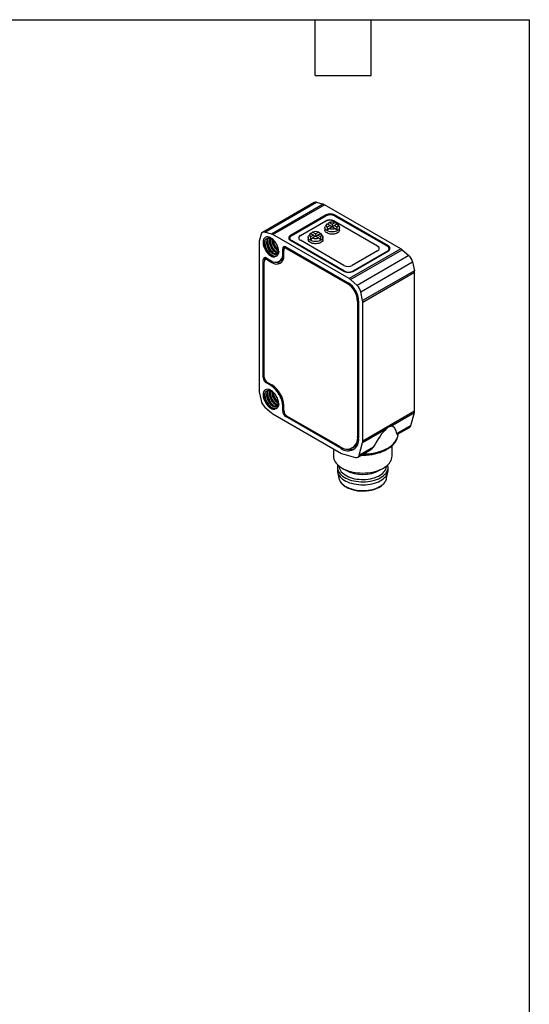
# Model space of a CAD drawing. Header units: millimetres. Extents: x 6 to 273, y 6 to 210.
# Tile 4 of 4: x 204 to 273, y 75 to 210. Entities that reach past the tile are written whole.
import ezdxf

# ---------------------------------------------------------------- set-up
doc = ezdxf.new("R2010")
doc.units = ezdxf.units.MM
doc.linetypes.add('SLD-Solid', pattern=[0])
doc.layers.add('TEXT', color=140, linetype='SLD-Solid', lineweight=25)

msp = doc.modelspace()

# ---------------------------------------------------------------- linework, layer by layer
for p, q in [((243.703, 184.571), (236.631, 180.489)), ((236.951, 180.517), (244.022, 184.599)), ((244.934, 184.35), (237.863, 180.268)), ((244.022, 184.599), (244.934, 184.35)), ((238.044, 180.191), (245.115, 184.273)), ((255.537, 178.256), (245.115, 184.273)), ((245.341, 182.877), (240.462, 180.06)), ((240.603, 180.02), (245.341, 182.755)), ((241.805, 180.06), (245.27, 182.061)), ((245.27, 182.02), (241.805, 180.02)), ((245.27, 182.02), (245.27, 182.061)), ((245.341, 182.877), (245.341, 182.755)), ((245.463, 181.672), (245.885, 181.428)), ((246.154, 181.583), (245.732, 181.827)), ((246.577, 181.827), (246.154, 181.583)), ((246.402, 182.061), (252.341, 178.632)), ((246.402, 182.02), (246.402, 182.061)), ((252.341, 178.591), (246.402, 182.02)), ((246.423, 181.428), (246.845, 181.672)), ((253.826, 178.632), (246.472, 182.877)), ((246.472, 182.877), (246.472, 182.755)), ((246.472, 182.755), (253.685, 178.591)), ((237.863, 180.268), (236.951, 180.517)), ((243.135, 180.289), (242.958, 180.022)), ((243.2, 180.366), (243.623, 180.122)), ((243.891, 180.277), (243.469, 180.521)), ((244.314, 180.521), (243.891, 180.277)), ((243.891, 180.277), (243.891, 179.967)), ((244.16, 180.122), (244.583, 180.366)), ((244.825, 180.022), (244.648, 180.289)), ((245.154, 181.122), (245.154, 180.816)), ((245.398, 181.595), (245.22, 181.329)), ((245.885, 181.428), (245.463, 181.184)), ((245.732, 181.029), (246.154, 181.273)), ((245.885, 181.428), (246.082, 181.231)), ((246.154, 181.583), (246.154, 181.273)), ((246.154, 181.273), (246.577, 181.029)), ((246.423, 181.428), (246.226, 181.231)), ((246.845, 181.184), (246.423, 181.428)), ((247.088, 181.329), (246.91, 181.595)), ((247.154, 180.816), (247.154, 181.122)), ((236.184, 179.117), (236.184, 158.916)), ((236.448, 180.226), (236.207, 179.312)), ((236.714, 179.121), (236.916, 179.092)), ((237.198, 179.197), (237.291, 179.25)), ((237.644, 179.454), (237.552, 179.401)), ((248.466, 174.174), (238.044, 180.191)), ((240.369, 179.693), (240.369, 179.489)), ((240.37, 179.471), (240.369, 179.489)), ((240.462, 180.06), (240.462, 179.909)), ((240.462, 179.407), (247.816, 175.162)), ((247.816, 175.203), (240.603, 179.366)), ((240.603, 179.326), (240.603, 179.366)), ((241.805, 180.06), (241.805, 180.02)), ((247.745, 175.978), (241.805, 179.407)), ((242.891, 179.815), (242.891, 179.509)), ((243.623, 180.122), (243.2, 179.878)), ((243.469, 179.723), (243.891, 179.967)), ((243.623, 180.122), (243.819, 179.925)), ((243.891, 179.967), (244.314, 179.723)), ((244.16, 180.122), (243.964, 179.925)), ((244.583, 179.878), (244.16, 180.122)), ((244.891, 179.509), (244.891, 179.815)), ((238.828, 177.914), (238.763, 178.065)), ((239.684, 178.427), (239.401, 178.264)), ((239.401, 177.57), (239.401, 178.264)), ((239.543, 177.652), (239.401, 177.57)), ((239.543, 177.325), (239.543, 178.019)), ((239.933, 178.447), (239.667, 178.294)), ((239.684, 178.427), (239.684, 178.304)), ((239.826, 178.509), (248.346, 173.59)), ((240.108, 178.346), (239.967, 178.264)), ((239.967, 178.264), (248.205, 173.509)), ((255.537, 178.256), (248.466, 174.174)), ((248.647, 174.043), (255.718, 178.125)), ((252.341, 177.979), (248.876, 175.978)), ((248.947, 175.162), (253.826, 177.979)), ((253.685, 177.938), (248.947, 175.203)), ((252.341, 178.591), (252.341, 178.632)), ((253.685, 177.897), (253.685, 177.938)), ((253.826, 178.632), (253.826, 178.48)), ((253.919, 178.06), (253.919, 178.264)), ((253.919, 178.06), (253.919, 178.042)), ((255.718, 178.125), (256.63, 177.321)), ((237.032, 176.896), (236.75, 176.733)), ((236.75, 160.647), (236.75, 176.733)), ((236.891, 160.729), (236.891, 176.488)), ((237.281, 176.916), (237.015, 176.763)), ((237.032, 176.896), (237.032, 176.772)), ((237.174, 176.978), (237.775, 176.631)), ((237.457, 176.815), (237.315, 176.733)), ((237.315, 176.733), (237.916, 176.386)), ((237.916, 176.386), (238.088, 176.485)), ((238.925, 176.517), (239.208, 176.68)), ((256.63, 177.321), (249.559, 173.239)), ((250.062, 172.367), (257.133, 176.449)), ((257.133, 176.449), (257.374, 175.257)), ((247.816, 175.162), (247.816, 175.203)), ((248.947, 175.162), (248.947, 175.203)), ((257.374, 175.257), (250.303, 171.175)), ((250.326, 170.953), (257.397, 175.035)), ((257.397, 156.059), (257.397, 175.035)), ((248.346, 173.59), (248.205, 173.509)), ((249.559, 173.239), (248.647, 174.043)), ((250.303, 171.175), (250.062, 172.367)), ((249.76, 171.141), (249.619, 171.059)), ((249.619, 171.059), (249.619, 152.605)), ((249.76, 171.141), (249.76, 152.36)), ((250.326, 151.977), (250.326, 170.953)), ((236.75, 160.647), (236.891, 160.729)), ((237.315, 159.994), (237.174, 159.912)), ((237.775, 159.565), (237.174, 159.912)), ((237.315, 159.994), (237.916, 159.647)), ((237.916, 159.647), (237.775, 159.565)), ((236.207, 158.694), (236.448, 157.502)), ((236.714, 158.299), (236.916, 158.27)), ((237.198, 158.375), (237.291, 158.428)), ((237.644, 158.632), (237.552, 158.579)), ((236.951, 156.63), (237.863, 155.826)), ((238.828, 157.092), (238.763, 157.243)), ((239.401, 156.748), (239.543, 156.83)), ((239.401, 156.054), (239.401, 156.748)), ((239.543, 156.136), (239.401, 156.054)), ((239.543, 156.136), (239.543, 156.83)), ((257.397, 156.059), (250.326, 151.977)), ((238.044, 155.695), (247.406, 150.29)), ((239.967, 155.401), (239.826, 155.319)), ((247.356, 150.972), (239.826, 155.319)), ((247.215, 151.217), (239.967, 155.401)), ((254.164, 154.009), (257.373, 155.862)), ((256.906, 154.114), (257.373, 155.862)), ((250.302, 151.78), (253.511, 153.632)), ((256.906, 154.114), (254.977, 153.001)), ((255.077, 152.903), (256.723, 153.853)), ((249.76, 152.687), (249.619, 152.605)), ((255.141, 152.881), (255.143, 152.903)), ((255.143, 152.903), (255.145, 152.942)), ((246.326, 150.913), (246.326, 149.921)), ((247.517, 151.065), (247.356, 150.972)), ((248.915, 151.049), (249.197, 151.212)), ((249.652, 149.771), (251.299, 150.722)), ((249.835, 150.032), (250.302, 151.78)), ((251.764, 151.146), (249.835, 150.032)), ((254.326, 149.921), (254.326, 151.349)), ((247.406, 150.29), (249.327, 149.745)), ((246.876, 148.399), (246.876, 147.991)), ((247.497, 148.289), (248.028, 147.982)), ((252.625, 147.982), (253.155, 148.289)), ((253.776, 147.991), (253.776, 148.399)), ((246.898, 147.767), (247.069, 146.895)), ((247.069, 146.895), (247.073, 146.879)), ((253.577, 146.869), (253.583, 146.895)), ((253.583, 146.895), (253.754, 147.767))]:
    msp.add_line(p, q)
at = {"flags": 128}
for points in [[(247.154, 180.816), (247.15, 180.765), (247.12, 180.666), (247.06, 180.572), (246.973, 180.484), (246.861, 180.407), (246.728, 180.343), (246.577, 180.292), (246.413, 180.258), (246.241, 180.24), (246.067, 180.24), (245.895, 180.258), (245.731, 180.292), (245.581, 180.343), (245.447, 180.407), (245.335, 180.484), (245.248, 180.572), (245.188, 180.666), (245.158, 180.765), (245.154, 180.816)], [(247.088, 181.329), (247.12, 181.271), (247.15, 181.172), (247.15, 181.071), (247.12, 180.972), (247.06, 180.878), (246.973, 180.791), (246.861, 180.714), (246.728, 180.649), (246.577, 180.599), (246.413, 180.564), (246.241, 180.547), (246.067, 180.547), (245.895, 180.564), (245.731, 180.599), (245.581, 180.649), (245.447, 180.714), (245.335, 180.791), (245.248, 180.878), (245.188, 180.972), (245.158, 181.071), (245.158, 181.172), (245.188, 181.271), (245.22, 181.329)], [(244.891, 179.509), (244.888, 179.459), (244.857, 179.36), (244.798, 179.265), (244.711, 179.178), (244.598, 179.101), (244.465, 179.036), (244.314, 178.986), (244.15, 178.952), (243.979, 178.934), (243.804, 178.934), (243.633, 178.952), (243.469, 178.986), (243.318, 179.036), (243.184, 179.101), (243.072, 179.178), (242.985, 179.265), (242.925, 179.36), (242.895, 179.459), (242.891, 179.509)], [(244.825, 180.022), (244.857, 179.965), (244.888, 179.866), (244.888, 179.765), (244.857, 179.666), (244.798, 179.572), (244.711, 179.484), (244.598, 179.407), (244.465, 179.343), (244.314, 179.292), (244.15, 179.258), (243.979, 179.24), (243.804, 179.24), (243.633, 179.258), (243.469, 179.292), (243.318, 179.343), (243.184, 179.407), (243.072, 179.484), (242.985, 179.572), (242.925, 179.666), (242.895, 179.765), (242.895, 179.866), (242.925, 179.965), (242.958, 180.022)], [(239.702, 178.559), (239.692, 178.518), (239.684, 178.427)], [(237.051, 177.028), (237.041, 176.987), (237.032, 176.896)], [(250.422, 150.216), (250.583, 150.219), (250.973, 150.24), (251.359, 150.28), (251.738, 150.337), (252.108, 150.412), (252.466, 150.504), (252.81, 150.613), (253.137, 150.737), (253.446, 150.877), (253.734, 151.03), (254, 151.196), (254.241, 151.374), (254.456, 151.563), (254.644, 151.762), (254.804, 151.969), (254.934, 152.182), (255.034, 152.401), (255.102, 152.624), (255.139, 152.849), (255.141, 152.881)], [(246.326, 149.921), (246.341, 149.72), (246.387, 149.52), (246.462, 149.323), (246.567, 149.131), (246.701, 148.945), (246.862, 148.767), (247.049, 148.597), (247.262, 148.437), (247.498, 148.288), (247.755, 148.152), (248.032, 148.03), (248.326, 147.921), (248.636, 147.828), (248.958, 147.751), (249.291, 147.691), (249.631, 147.647), (249.977, 147.621), (250.326, 147.612), (250.675, 147.621), (251.021, 147.647), (251.361, 147.691), (251.694, 147.751), (252.017, 147.828), (252.326, 147.921), (252.62, 148.03), (252.897, 148.152), (253.154, 148.288), (253.39, 148.437), (253.603, 148.597), (253.79, 148.767), (253.951, 148.945), (254.085, 149.131), (254.19, 149.323), (254.265, 149.52), (254.311, 149.72), (254.326, 149.921)], [(246.919, 148.712), (246.895, 148.609), (246.876, 148.423), (246.888, 148.236), (246.929, 148.051), (247.001, 147.869), (247.101, 147.692), (247.23, 147.52), (247.387, 147.357), (247.569, 147.203), (247.775, 147.059), (248.004, 146.927), (248.253, 146.808), (248.52, 146.703), (248.803, 146.612), (249.1, 146.538), (249.407, 146.48), (249.723, 146.439), (250.043, 146.415), (250.366, 146.408), (250.689, 146.419), (251.009, 146.447), (251.323, 146.493), (251.628, 146.555), (251.921, 146.633), (252.201, 146.727), (252.464, 146.836), (252.708, 146.959), (252.931, 147.094), (253.131, 147.24), (253.307, 147.397), (253.457, 147.562), (253.579, 147.735), (253.672, 147.914), (253.736, 148.097), (253.77, 148.283), (253.774, 148.469), (253.747, 148.656), (253.733, 148.712)], [(246.876, 147.991), (246.888, 147.828), (246.929, 147.643), (247.001, 147.461), (247.101, 147.283), (247.23, 147.112), (247.387, 146.949), (247.569, 146.794), (247.775, 146.65), (248.004, 146.518), (248.253, 146.399), (248.52, 146.294), (248.803, 146.204), (249.1, 146.13), (249.407, 146.072), (249.723, 146.03), (250.043, 146.006), (250.366, 146), (250.689, 146.011), (251.009, 146.039), (251.323, 146.084), (251.628, 146.147), (251.921, 146.225), (252.201, 146.319), (252.464, 146.428), (252.708, 146.55), (252.931, 146.685), (253.131, 146.832), (253.307, 146.989), (253.457, 147.154), (253.579, 147.327), (253.672, 147.506), (253.736, 147.689), (253.77, 147.875), (253.776, 147.991)], [(247.076, 148.575), (247.082, 148.49), (247.116, 148.31), (247.18, 148.133), (247.274, 147.96), (247.395, 147.792), (247.545, 147.633), (247.72, 147.483), (247.92, 147.343), (248.142, 147.214), (248.384, 147.099), (248.645, 146.998), (248.921, 146.912), (249.21, 146.841), (249.51, 146.787), (249.818, 146.751), (250.13, 146.731), (250.444, 146.729), (250.757, 146.744), (251.066, 146.777), (251.368, 146.826), (251.66, 146.893), (251.94, 146.975), (252.204, 147.073), (252.452, 147.184), (252.679, 147.309), (252.884, 147.447), (253.066, 147.594), (253.222, 147.752), (253.351, 147.917), (253.451, 148.089), (253.523, 148.265), (253.564, 148.445), (253.576, 148.575)], [(247.073, 146.879), (247.089, 146.812), (247.153, 146.633), (247.248, 146.459), (247.371, 146.29), (247.521, 146.129), (247.698, 145.978), (247.899, 145.836), (248.123, 145.707), (248.368, 145.591), (248.63, 145.489), (248.909, 145.402), (249.201, 145.331), (249.503, 145.277), (249.813, 145.239), (250.128, 145.219), (250.445, 145.217), (250.76, 145.233), (251.072, 145.266), (251.376, 145.316), (251.671, 145.383), (251.953, 145.466), (252.22, 145.564), (252.47, 145.677), (252.699, 145.803), (252.906, 145.941), (253.089, 146.09), (253.246, 146.249), (253.376, 146.416), (253.478, 146.589), (253.55, 146.767), (253.577, 146.869)]]:
    msp.add_lwpolyline(points, dxfattribs=at)
for centre, radius, start, end in [((243.895, 184.206), 0.413, 72.07744, 117.77652), ((244.725, 183.612), 0.768, 59.50922, 74.18143), ((245.907, 181.785), 1.23, 62.60967, 117.39033), ((245.836, 180.969), 1.23, 62.60967, 117.39033), ((245.836, 180.928), 1.23, 62.60967, 117.39033), ((245.907, 181.663), 1.23, 62.60967, 117.39033), ((245.66, 181.428), 0.314, 128.99325, 231.00675), ((246.154, 180.573), 1.323, 71.38577, 108.61423), ((246.648, 181.428), 0.314, 308.99325, 51.00675), ((236.825, 180.155), 0.384, 70.73921, 169.27154), ((237.654, 179.53), 0.768, 59.50922, 74.18143), ((243.398, 180.122), 0.314, 128.99325, 231.00675), ((243.891, 179.266), 1.323, 71.38577, 108.61423), ((244.385, 180.122), 0.314, 308.99325, 51.00675), ((246.154, 182.283), 1.323, 251.38577, 288.61423), ((236.952, 179.124), 0.768, 165.82376, 180.49332), ((240.586, 179.734), 0.349, 110.78342, 249.21658), ((240.648, 179.411), 0.441, 128.04818, 152.88861), ((240.727, 179.693), 0.349, 110.78342, 249.21658), ((241.977, 179.646), 0.411, 114.70302, 170.6238), ((241.929, 179.734), 0.349, 110.78342, 249.21658), ((243.891, 180.977), 1.323, 251.38577, 288.61423), ((239.66, 178.306), 0.262, 50.79671, 189.21404), ((239.801, 178.061), 0.262, 50.79671, 189.21404), ((252.217, 178.305), 0.349, 290.78342, 69.21658), ((252.17, 178.218), 0.411, 9.3762, 65.29698), ((253.561, 178.264), 0.349, 290.78342, 69.21658), ((253.702, 178.305), 0.349, 290.78342, 69.21658), ((253.64, 177.982), 0.441, 27.11139, 51.95182), ((254.969, 177.285), 1.126, 48.30619, 59.66618), ((237.008, 176.775), 0.262, 50.79671, 189.21404), ((237.15, 176.53), 0.262, 50.79671, 189.21404), ((238.406, 177.415), 1.007, 231.1474, 8.86335), ((238.548, 177.17), 1.007, 231.14713, 8.86362), ((238.906, 177.408), 1.079, 247.67692, 285.72977), ((238.776, 177.407), 0.845, 300.72736, 331.04451), ((255.529, 176.104), 1.641, 12.12765, 47.87235), ((248.311, 177.07), 1.23, 242.60967, 297.39033), ((248.382, 176.294), 1.23, 242.60967, 297.39033), ((248.382, 176.254), 1.23, 242.60967, 297.39033), ((256.271, 175.028), 1.126, 0.33639, 11.69479), ((246.69, 171.001), 3.074, 2.60548, 57.39452), ((247.898, 173.203), 1.126, 48.30619, 59.66618), ((246.549, 170.919), 3.074, 2.60548, 57.39452), ((248.458, 172.022), 1.641, 12.12765, 47.87235), ((249.2, 170.946), 1.126, 0.33639, 11.69479), ((237.671, 160.689), 0.922, 182.60548, 237.39452), ((237.812, 160.771), 0.922, 182.60548, 237.39452), ((237.31, 158.922), 1.126, 180.33639, 191.69479), ((235.88, 156.593), 3.525, 2.52009, 57.47991), ((236.022, 156.675), 3.525, 2.52015, 57.47985), ((238.052, 157.847), 1.641, 192.12765, 227.87235), ((240.322, 156.096), 0.922, 182.60548, 237.39452), ((240.464, 156.178), 0.922, 182.60548, 237.39452), ((256.632, 156.052), 0.766, 345.61598, 0.50753), ((238.612, 156.666), 1.126, 228.30619, 239.66618), ((256.504, 154.202), 0.412, 302.15798, 347.69421), ((248.153, 152.367), 1.485, 230.79671, 9.21404), ((248.295, 152.123), 1.485, 230.79671, 9.21404), ((248.684, 152.305), 1.499, 250.48785, 289.79245), ((248.558, 152.291), 1.255, 300.65055, 335.31327), ((249.561, 151.97), 0.766, 345.61598, 0.50753), ((249.458, 150.106), 0.384, 249.92395, 348.88938), ((250.326, 152.395), 4.976, 242.48824, 297.51176)]:
    msp.add_arc(centre, radius, start, end)
for centre, major_axis, ratio, start_param, end_param in [((243.459, 174.197), (3.015, 7.934), 0.1954734, 0.3611353, 0.4378556), ((248.849, 174.197), (-3.015, 7.934), 0.1954734, 5.8453298, 5.92205), ((241.196, 172.89), (3.015, 7.934), 0.1954734, 0.3611353, 0.4365536), ((246.587, 172.89), (-3.015, 7.934), 0.1954734, 5.8453298, 5.92205), ((248.849, 174.197), (-3.015, 7.934), 0.1954734, 0.4243435, 0.5265382), ((243.459, 177.309), (3.347, 4.436), 0.1228178, 0.6748009, 0.7769956), ((248.849, 177.309), (-3.347, 4.436), 0.1228178, 5.5061897, 5.6083845), ((243.459, 174.197), (3.015, 7.934), 0.1954734, 5.7566471, 5.8588418), ((246.587, 172.89), (-3.015, 7.934), 0.1954734, 0.4243435, 0.5265382), ((241.196, 176.002), (3.347, 4.436), 0.1228178, 0.6748009, 0.7769956), ((246.587, 176.002), (-3.347, 4.436), 0.1228178, 5.5061897, 5.6083845), ((241.196, 172.89), (3.015, 7.934), 0.1954734, 5.7566471, 5.8588418), ((250.865, 142.69), (3.545, 11.306), 0.1985298, 0.3239982, 0.7902437), ((250.865, 142.69), (3.545, 11.306), 0.1985298, 5.9182872, 6.3845326)]:
    msp.add_ellipse(centre, major_axis=major_axis, ratio=ratio, start_param=start_param, end_param=end_param)
for points, knots in [([(238.832, 177.905), (238.832, 178.064), (238.805, 178.238), (238.7, 178.593), (238.622, 178.773), (238.427, 179.111), (238.31, 179.268), (238.054, 179.538), (237.916, 179.65), (237.639, 179.81), (237.501, 179.859), (237.244, 179.885), (237.126, 179.862), (236.929, 179.75), (236.85, 179.66), (236.743, 179.426), (236.715, 179.281), (236.714, 179.121)], [0, 0, 0, 0, 0.125, 0.125, 0.25, 0.25, 0.375, 0.375, 0.5, 0.5, 0.625, 0.625, 0.75, 0.75, 0.875, 0.875, 1, 1, 1, 1]), ([(236.714, 179.121), (236.715, 178.905), (236.766, 178.66), (236.956, 178.18), (237.095, 177.944), (237.421, 177.546), (237.608, 177.385), (237.981, 177.178), (238.166, 177.134), (238.325, 177.154)], [0, 0, 0, 0, 0.25, 0.25, 0.5, 0.5, 0.75, 0.75, 1, 1, 1, 1]), ([(238.327, 177.185), (238.171, 177.179), (237.994, 177.238), (237.648, 177.462), (237.479, 177.628), (237.194, 178.017), (237.079, 178.241), (236.933, 178.684), (236.902, 178.904), (236.916, 179.092)], [0, 0, 0, 0, 0.25, 0.25, 0.5, 0.5, 0.75, 0.75, 1, 1, 1, 1]), ([(236.916, 179.092), (236.929, 179.282), (236.988, 179.44), (237.177, 179.654), (237.306, 179.71), (237.453, 179.71)], [0, 0, 0, 0, 0.5, 0.5, 1, 1, 1, 1]), ([(236.976, 179.363), (236.968, 179.314), (236.949, 179.191), (236.964, 178.964), (237.014, 178.7), (237.101, 178.431), (237.221, 178.169), (237.369, 177.924), (237.538, 177.705), (237.722, 177.52), (237.878, 177.403), (237.996, 177.334), (238.075, 177.296), (238.193, 177.251), (238.337, 177.224), (238.485, 177.24), (238.587, 177.283), (238.65, 177.326), (238.677, 177.354), (238.685, 177.363)], [0, 0, 0, 0, 0.0484362, 0.1231328, 0.1978245, 0.2725195, 0.3472129, 0.4219063, 0.4966013, 0.571293, 0.6459895, 0.6785178, 0.7096681, 0.7394398, 0.8203215, 0.8888214, 0.9449215, 0.9823087, 1, 1, 1, 1]), ([(237.198, 179.197), (237.197, 179.163), (237.195, 179.098), (237.202, 178.996), (237.214, 178.895), (237.233, 178.795), (237.258, 178.696), (237.287, 178.6), (237.32, 178.507), (237.357, 178.418), (237.396, 178.332), (237.438, 178.251), (237.481, 178.175), (237.526, 178.103), (237.572, 178.036), (237.617, 177.974), (237.663, 177.917), (237.708, 177.864), (237.753, 177.817), (237.797, 177.773), (237.839, 177.734), (237.88, 177.699), (237.92, 177.667), (237.957, 177.639), (238.066, 177.565), (238.252, 177.479), (238.523, 177.468), (238.708, 177.614), (238.777, 177.824), (238.793, 177.961), (238.792, 178.035), (238.792, 178.07)], [0, 0, 0, 0, 0.0296876, 0.0586604, 0.0869145, 0.1144465, 0.1412577, 0.1673526, 0.192731, 0.2173897, 0.2413267, 0.2645426, 0.2870406, 0.3088216, 0.329884, 0.350226, 0.3698466, 0.3887462, 0.4069269, 0.4243894, 0.4411334, 0.4571581, 0.4724626, 0.4870464, 0.5009094, 0.5982791, 0.7004812, 0.8493971, 0.924404, 0.9649137, 1, 1, 1, 1]), ([(237.38, 179.695), (237.347, 179.653), (237.281, 179.568), (237.22, 179.397), (237.206, 179.263), (237.198, 179.197)], [0, 0, 0, 0, 0.33092768, 0.66546384, 1, 1, 1, 1]), ([(238.608, 177.556), (238.578, 177.547), (238.514, 177.527), (238.399, 177.534), (238.27, 177.568), (238.136, 177.633), (238.001, 177.725), (237.868, 177.843), (237.741, 177.984), (237.624, 178.143), (237.52, 178.318), (237.432, 178.503), (237.363, 178.694), (237.316, 178.886), (237.288, 179.074), (237.29, 179.191), (237.291, 179.25)], [0, 0, 0, 0, 0.0614267, 0.1336246, 0.2058226, 0.2780205, 0.3502185, 0.4224164, 0.4946144, 0.5668123, 0.6390103, 0.7112082, 0.7834062, 0.8556041, 0.9278021, 1, 1, 1, 1]), ([(237.291, 179.25), (237.298, 179.317), (237.312, 179.45), (237.367, 179.606), (237.423, 179.68), (237.446, 179.711)], [0, 0, 0, 0, 0.3686241, 0.7372483, 1, 1, 1, 1]), ([(237.318, 179.443), (237.316, 179.35), (237.312, 179.147), (237.392, 178.806), (237.525, 178.465), (237.699, 178.16), (237.894, 177.904), (238.096, 177.709), (238.239, 177.597), (238.309, 177.563), (238.315, 177.561)], [0, 0, 0, 0, 0.1374932, 0.2980751, 0.4512058, 0.5969201, 0.7351881, 0.8660103, 0.9893882, 1, 1, 1, 1]), ([(237.453, 179.71), (237.476, 179.711), (237.523, 179.712), (237.596, 179.702), (237.668, 179.685), (237.74, 179.66), (237.811, 179.629), (237.969, 179.545), (238.181, 179.376), (238.384, 179.129), (238.507, 178.936), (238.593, 178.775), (238.667, 178.603), (238.726, 178.424), (238.766, 178.241), (238.773, 178.126), (238.777, 178.067)], [0, 0, 0, 0, 0.0435236, 0.0859015, 0.1271336, 0.1672198, 0.20616, 0.2439543, 0.4253037, 0.5505687, 0.6193154, 0.6893784, 0.7624781, 0.8386149, 0.9177889, 1, 1, 1, 1]), ([(237.552, 179.401), (237.552, 179.33), (237.551, 179.188), (237.592, 178.959), (237.663, 178.728), (237.763, 178.502), (237.886, 178.29), (238.029, 178.1), (238.185, 177.939), (238.348, 177.812), (238.509, 177.727), (238.635, 177.685), (238.7, 177.688), (238.717, 177.688)], [0, 0, 0, 0, 0.0963458, 0.1926916, 0.2890375, 0.3853833, 0.4817291, 0.5780749, 0.6744208, 0.7707666, 0.8671124, 0.9634582, 1, 1, 1, 1]), ([(237.614, 179.69), (237.602, 179.66), (237.567, 179.575), (237.558, 179.469), (237.552, 179.401)], [0, 0, 0, 0, 0.35717078, 1, 1, 1, 1]), ([(238.747, 177.744), (238.699, 177.755), (238.6, 177.778), (238.44, 177.866), (238.277, 177.992), (238.121, 178.153), (237.979, 178.343), (237.855, 178.555), (237.755, 178.781), (237.685, 179.012), (237.643, 179.242), (237.644, 179.383), (237.644, 179.454)], [0, 0, 0, 0, 0.09493418, 0.19549704, 0.29605991, 0.39662278, 0.49718565, 0.59774852, 0.69831139, 0.79887426, 0.89943713, 1, 1, 1, 1]), ([(237.644, 179.454), (237.649, 179.523), (237.654, 179.603), (237.679, 179.668), (237.682, 179.677)], [0, 0, 0, 0, 0.86220616, 1, 1, 1, 1]), ([(237.675, 179.656), (237.67, 179.575), (237.663, 179.436), (237.699, 179.218), (237.748, 179.02), (237.82, 178.817), (237.911, 178.615), (238.023, 178.418), (238.151, 178.232), (238.295, 178.061), (238.45, 177.914), (238.577, 177.814), (238.65, 177.776), (238.669, 177.766)], [0, 0, 0, 0, 0.1198815, 0.2062889, 0.2945427, 0.3846669, 0.4766339, 0.5704561, 0.666143, 0.7636663, 0.8630592, 0.9642982, 1, 1, 1, 1]), ([(237.906, 179.605), (237.905, 179.534), (237.904, 179.392), (237.946, 179.163), (238.017, 178.932), (238.116, 178.706), (238.24, 178.494), (238.383, 178.303), (238.538, 178.144), (238.675, 178.033), (238.757, 177.992), (238.785, 177.978)], [0, 0, 0, 0, 0.1173844, 0.2347688, 0.3521532, 0.4695376, 0.5869221, 0.7043065, 0.8216909, 0.9390753, 1, 1, 1, 1]), ([(238.759, 178.103), (238.716, 178.134), (238.62, 178.205), (238.475, 178.358), (238.332, 178.547), (238.209, 178.759), (238.108, 178.985), (238.039, 179.216), (238.004, 179.391), (238.002, 179.482), (238.002, 179.502)], [0, 0, 0, 0, 0.1112264, 0.2528674, 0.3945084, 0.5361494, 0.6777903, 0.8194313, 0.9610723, 1, 1, 1, 1]), ([(238.048, 179.467), (238.057, 179.421), (238.077, 179.31), (238.133, 179.13), (238.211, 178.931), (238.31, 178.734), (238.426, 178.545), (238.559, 178.369), (238.669, 178.243), (238.736, 178.186), (238.751, 178.172)], [0, 0, 0, 0, 0.0972679, 0.2330333, 0.371587, 0.512953, 0.6570864, 0.8040244, 0.9537592, 1, 1, 1, 1]), ([(238.853, 177.915), (238.853, 177.9), (238.852, 177.872), (238.847, 177.815), (238.834, 177.724), (238.808, 177.616), (238.764, 177.492), (238.702, 177.381), (238.615, 177.288), (238.519, 177.227), (238.424, 177.193), (238.358, 177.187), (238.327, 177.185)], [0, 0, 0, 0, 0.0326899, 0.0638605, 0.1272338, 0.2529295, 0.3507965, 0.5033757, 0.6488318, 0.7800126, 0.8970389, 1, 1, 1, 1]), ([(238.832, 157.083), (238.832, 157.242), (238.805, 157.416), (238.7, 157.771), (238.622, 157.951), (238.427, 158.289), (238.31, 158.447), (238.054, 158.716), (237.916, 158.828), (237.639, 158.988), (237.501, 159.037), (237.244, 159.063), (237.126, 159.04), (236.929, 158.928), (236.85, 158.838), (236.743, 158.604), (236.715, 158.46), (236.714, 158.299)], [0, 0, 0, 0, 0.125, 0.125, 0.25, 0.25, 0.375, 0.375, 0.5, 0.5, 0.625, 0.625, 0.75, 0.75, 0.875, 0.875, 1, 1, 1, 1]), ([(236.916, 158.27), (236.929, 158.46), (236.988, 158.618), (237.177, 158.832), (237.306, 158.888), (237.453, 158.888)], [0, 0, 0, 0, 0.5, 0.5, 1, 1, 1, 1]), ([(237.38, 158.874), (237.347, 158.831), (237.281, 158.746), (237.22, 158.575), (237.206, 158.442), (237.198, 158.375)], [0, 0, 0, 0, 0.33092768, 0.66546384, 1, 1, 1, 1]), ([(237.291, 158.428), (237.298, 158.495), (237.312, 158.628), (237.367, 158.784), (237.423, 158.858), (237.446, 158.889)], [0, 0, 0, 0, 0.36862415, 0.73724829, 1, 1, 1, 1]), ([(237.453, 158.888), (237.476, 158.889), (237.523, 158.89), (237.596, 158.88), (237.668, 158.863), (237.74, 158.838), (237.811, 158.807), (237.969, 158.724), (238.181, 158.554), (238.384, 158.307), (238.507, 158.115), (238.593, 157.953), (238.667, 157.781), (238.726, 157.602), (238.766, 157.419), (238.773, 157.304), (238.777, 157.245)], [0, 0, 0, 0, 0.0435236, 0.0859015, 0.1271336, 0.1672198, 0.20616, 0.2439543, 0.4253037, 0.5505687, 0.6193154, 0.6893784, 0.7624781, 0.8386149, 0.9177889, 1, 1, 1, 1]), ([(237.614, 158.868), (237.602, 158.838), (237.567, 158.753), (237.558, 158.647), (237.552, 158.579)], [0, 0, 0, 0, 0.3571708, 1, 1, 1, 1]), ([(237.644, 158.632), (237.649, 158.701), (237.654, 158.781), (237.679, 158.846), (237.682, 158.855)], [0, 0, 0, 0, 0.8622062, 1, 1, 1, 1]), ([(237.675, 158.834), (237.67, 158.753), (237.663, 158.615), (237.699, 158.396), (237.748, 158.198), (237.82, 157.995), (237.911, 157.793), (238.023, 157.596), (238.151, 157.41), (238.295, 157.239), (238.45, 157.092), (238.577, 156.992), (238.65, 156.954), (238.669, 156.945)], [0, 0, 0, 0, 0.1198815, 0.2062889, 0.2945427, 0.3846669, 0.4766339, 0.5704561, 0.666143, 0.7636663, 0.8630592, 0.9642982, 1, 1, 1, 1]), ([(237.906, 158.783), (237.905, 158.712), (237.904, 158.571), (237.946, 158.341), (238.017, 158.11), (238.116, 157.884), (238.24, 157.672), (238.383, 157.482), (238.538, 157.322), (238.675, 157.211), (238.757, 157.17), (238.785, 157.156)], [0, 0, 0, 0, 0.1173844, 0.2347688, 0.3521532, 0.4695376, 0.5869221, 0.7043065, 0.8216909, 0.9390753, 1, 1, 1, 1]), ([(236.714, 158.299), (236.715, 158.083), (236.766, 157.839), (236.956, 157.358), (237.095, 157.122), (237.421, 156.725), (237.608, 156.563), (237.981, 156.356), (238.166, 156.312), (238.325, 156.332)], [0, 0, 0, 0, 0.25, 0.25, 0.5, 0.5, 0.75, 0.75, 1, 1, 1, 1]), ([(238.327, 156.363), (238.171, 156.357), (237.994, 156.416), (237.648, 156.64), (237.479, 156.806), (237.194, 157.196), (237.079, 157.419), (236.933, 157.863), (236.902, 158.082), (236.916, 158.27)], [0, 0, 0, 0, 0.25, 0.25, 0.5, 0.5, 0.75, 0.75, 1, 1, 1, 1]), ([(236.976, 158.541), (236.968, 158.493), (236.949, 158.369), (236.964, 158.143), (237.014, 157.878), (237.101, 157.609), (237.221, 157.347), (237.369, 157.103), (237.538, 156.883), (237.722, 156.699), (237.878, 156.581), (237.996, 156.512), (238.075, 156.475), (238.193, 156.43), (238.337, 156.402), (238.485, 156.418), (238.587, 156.461), (238.65, 156.504), (238.677, 156.532), (238.685, 156.541)], [0, 0, 0, 0, 0.04843623, 0.12313278, 0.19782448, 0.2725195, 0.34721288, 0.42190626, 0.49660129, 0.57129298, 0.64598953, 0.67851784, 0.70966812, 0.73943976, 0.82032146, 0.88882144, 0.94492146, 0.9823087, 1, 1, 1, 1]), ([(237.198, 158.375), (237.197, 158.342), (237.195, 158.276), (237.202, 158.175), (237.214, 158.073), (237.233, 157.973), (237.258, 157.875), (237.287, 157.778), (237.32, 157.685), (237.357, 157.596), (237.396, 157.511), (237.438, 157.43), (237.481, 157.353), (237.526, 157.281), (237.572, 157.215), (237.617, 157.152), (237.663, 157.095), (237.708, 157.043), (237.753, 156.995), (237.797, 156.951), (237.839, 156.912), (237.88, 156.877), (237.92, 156.845), (237.957, 156.818), (238.066, 156.743), (238.252, 156.657), (238.523, 156.646), (238.708, 156.793), (238.777, 157.002), (238.793, 157.14), (238.792, 157.214), (238.792, 157.248)], [0, 0, 0, 0, 0.0296876, 0.0586604, 0.0869145, 0.1144465, 0.1412577, 0.1673526, 0.192731, 0.2173897, 0.2413267, 0.2645426, 0.2870406, 0.3088216, 0.329884, 0.350226, 0.3698466, 0.3887462, 0.4069269, 0.4243894, 0.4411334, 0.4571581, 0.4724626, 0.4870464, 0.5009094, 0.5982791, 0.7004812, 0.8493971, 0.924404, 0.9649137, 1, 1, 1, 1]), ([(238.608, 156.734), (238.578, 156.725), (238.514, 156.705), (238.399, 156.712), (238.27, 156.746), (238.136, 156.811), (238.001, 156.903), (237.868, 157.021), (237.741, 157.162), (237.624, 157.322), (237.52, 157.496), (237.432, 157.682), (237.363, 157.873), (237.316, 158.064), (237.288, 158.252), (237.29, 158.37), (237.291, 158.428)], [0, 0, 0, 0, 0.0614267, 0.1336246, 0.2058226, 0.2780205, 0.3502185, 0.4224164, 0.4946144, 0.5668123, 0.6390103, 0.7112082, 0.7834062, 0.8556041, 0.9278021, 1, 1, 1, 1]), ([(237.318, 158.621), (237.316, 158.528), (237.312, 158.325), (237.392, 157.984), (237.525, 157.643), (237.699, 157.338), (237.894, 157.082), (238.096, 156.887), (238.239, 156.775), (238.309, 156.742), (238.315, 156.739)], [0, 0, 0, 0, 0.1374932, 0.2980751, 0.4512058, 0.5969201, 0.7351881, 0.8660103, 0.9893882, 1, 1, 1, 1]), ([(237.552, 158.579), (237.552, 158.508), (237.551, 158.366), (237.592, 158.137), (237.663, 157.906), (237.763, 157.68), (237.886, 157.468), (238.029, 157.278), (238.185, 157.117), (238.348, 156.99), (238.509, 156.905), (238.635, 156.864), (238.7, 156.866), (238.717, 156.867)], [0, 0, 0, 0, 0.0963458, 0.1926916, 0.2890375, 0.3853833, 0.4817291, 0.5780749, 0.6744208, 0.7707666, 0.8671124, 0.9634582, 1, 1, 1, 1]), ([(238.747, 156.922), (238.699, 156.933), (238.6, 156.956), (238.44, 157.044), (238.277, 157.17), (238.121, 157.331), (237.979, 157.521), (237.855, 157.733), (237.755, 157.959), (237.685, 158.19), (237.643, 158.42), (237.644, 158.561), (237.644, 158.632)], [0, 0, 0, 0, 0.0949342, 0.195497, 0.2960599, 0.3966228, 0.4971857, 0.5977485, 0.6983114, 0.7988743, 0.8994371, 1, 1, 1, 1]), ([(238.759, 157.281), (238.716, 157.312), (238.62, 157.383), (238.475, 157.536), (238.332, 157.725), (238.209, 157.937), (238.108, 158.163), (238.039, 158.394), (238.004, 158.57), (238.002, 158.661), (238.002, 158.68)], [0, 0, 0, 0, 0.1112264, 0.2528674, 0.3945084, 0.5361494, 0.6777903, 0.8194313, 0.9610723, 1, 1, 1, 1]), ([(238.048, 158.646), (238.057, 158.599), (238.077, 158.488), (238.133, 158.308), (238.211, 158.109), (238.31, 157.913), (238.426, 157.723), (238.559, 157.547), (238.669, 157.421), (238.736, 157.364), (238.751, 157.35)], [0, 0, 0, 0, 0.0972679, 0.2330333, 0.371587, 0.512953, 0.6570864, 0.8040244, 0.9537592, 1, 1, 1, 1]), ([(238.853, 157.093), (238.853, 157.078), (238.852, 157.05), (238.847, 156.993), (238.834, 156.902), (238.808, 156.794), (238.764, 156.671), (238.702, 156.56), (238.615, 156.466), (238.519, 156.405), (238.424, 156.372), (238.358, 156.366), (238.327, 156.363)], [0, 0, 0, 0, 0.0326899, 0.0638605, 0.1272338, 0.2529295, 0.3507965, 0.5033757, 0.6488318, 0.7800126, 0.8970389, 1, 1, 1, 1]), ([(253.511, 153.632), (253.57, 153.685), (253.628, 153.74), (253.714, 153.821), (253.743, 153.848), (253.8, 153.899), (253.829, 153.924), (253.888, 153.958), (253.915, 153.966), (253.968, 153.978), (253.994, 153.982), (254.069, 153.994), (254.117, 154.001), (254.164, 154.009)], [0, 0, 0, 0, 0.25, 0.25, 0.375, 0.375, 0.5, 0.5, 0.625, 0.625, 0.75, 0.75, 1, 1, 1, 1]), ([(250.326, 150.061), (250.449, 150.063), (250.622, 150.065), (250.876, 150.079), (251.092, 150.097), (251.348, 150.125), (251.613, 150.164), (251.886, 150.215), (252.161, 150.277), (252.436, 150.351), (252.706, 150.436), (252.971, 150.534), (253.228, 150.642), (253.474, 150.762), (253.709, 150.893), (253.931, 151.035), (254.138, 151.186), (254.33, 151.348), (254.504, 151.519), (254.66, 151.699), (254.796, 151.887), (254.912, 152.083), (255.007, 152.286), (255.078, 152.495), (255.124, 152.693), (255.134, 152.822), (255.139, 152.878)], [0, 0, 0, 0, 0.0510584, 0.0717579, 0.1060729, 0.1416253, 0.1796823, 0.2193029, 0.2601108, 0.3018089, 0.3441904, 0.3871065, 0.430449, 0.4741379, 0.5181133, 0.5623284, 0.6067399, 0.6512995, 0.6959666, 0.740701, 0.7854681, 0.830251, 0.875067, 0.9199849, 0.9651385, 1, 1, 1, 1]), ([(255.074, 152.907), (255.056, 152.9), (255.031, 152.89), (254.995, 152.931), (254.983, 152.977), (254.977, 153.001)], [0, 0, 0, 0, 0.5017529, 0.7467788, 1, 1, 1, 1]), ([(251.296, 150.726), (251.39, 150.783), (251.529, 150.868), (251.682, 151.018), (251.737, 151.103), (251.764, 151.146)], [0, 0, 0, 0, 0.5017529, 0.7467788, 1, 1, 1, 1]), ([(250.158, 150.063), (250.163, 150.063), (250.219, 150.061), (250.275, 150.061), (250.326, 150.061)], [0, 0, 0, 0, 0.0925324, 1, 1, 1, 1]), ([(247.076, 146.873), (247.094, 146.801), (247.13, 146.66), (247.226, 146.471), (247.33, 146.316), (247.426, 146.199), (247.507, 146.113), (247.575, 146.047), (247.639, 145.99), (247.746, 145.901), (247.902, 145.789), (248.107, 145.667), (248.311, 145.565), (248.524, 145.474), (248.768, 145.386), (249.068, 145.301), (249.426, 145.225), (249.829, 145.173), (250.249, 145.151), (250.656, 145.161), (251.035, 145.198), (251.436, 145.264), (251.846, 145.369), (252.253, 145.519), (252.596, 145.691), (252.819, 145.836), (252.957, 145.943), (253.057, 146.027), (253.171, 146.137), (253.295, 146.279), (253.413, 146.448), (253.517, 146.647), (253.555, 146.793), (253.574, 146.867)], [0, 0, 0, 0, 0.0373395, 0.0721177, 0.1007532, 0.1232748, 0.1397145, 0.1518485, 0.1639481, 0.1762058, 0.2096391, 0.2412626, 0.2689726, 0.2947959, 0.3252542, 0.3608441, 0.4015611, 0.4472865, 0.4931644, 0.5366478, 0.5777481, 0.6164748, 0.6701503, 0.7208534, 0.7698529, 0.8134595, 0.8257375, 0.841519, 0.8672178, 0.8930685, 0.9245879, 0.9617997, 1, 1, 1, 1])]:
    msp.add_open_spline(points, degree=3, knots=knots)
at = {"layer": 'TEXT'}
for p, q in [((6.35, 209.55), (273.05, 209.55)), ((243.84, 201.93), (243.84, 209.55)), ((251.46, 201.93), (251.46, 209.55)), ((273.05, 209.55), (273.05, 6.35)), ((243.84, 201.93), (251.46, 201.93))]:
    msp.add_line(p, q, dxfattribs=at)

doc.saveas('drawing.dxf')
